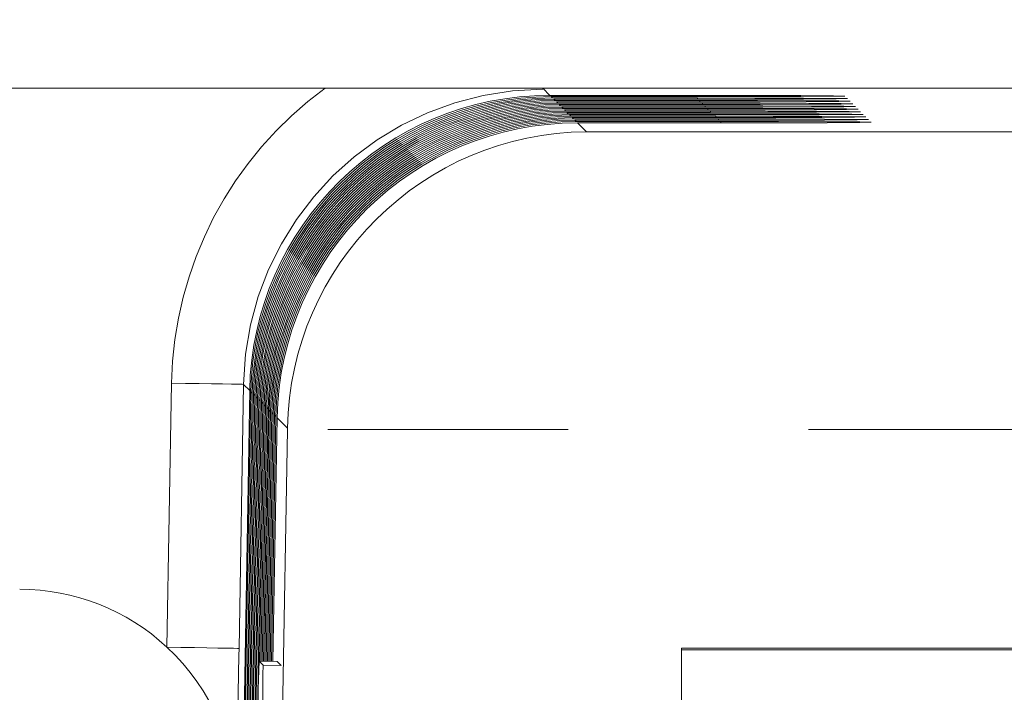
# Model space of a CAD drawing. Header units: inches. Extents: x 0.8 to 33.2, y 0.3 to 21.8.
# Tile 11 of 52: x 7.02 to 7.429, y 8.03 to 8.31. Entities that reach past the tile are written whole.
import ezdxf

# ---------------------------------------------------------------- set-up
doc = ezdxf.new("R2010")
doc.units = ezdxf.units.IN
doc.header["$MEASUREMENT"] = 0
doc.linetypes.add('PHANTOM', pattern=[0.5, 0.25, -0.05, 0.05, -0.05, 0.05, -0.05])
doc.styles.add('SLDTEXTSTYLE0', font='TXT', dxfattribs={"width": 0.75})
doc.dimstyles.new('SLDDIMSTYLE0', dxfattribs={"dimtxt": 0.12, "dimasz": 0.18, "dimexe": 0, "dimexo": 0.0625, "dimgap": 0.03, "dimtad": 0, "dimtih": 1, "dimtoh": 1, "dimrnd": 1e-09, "dimzin": 12, "dimdsep": 46, "dimtxsty": 'SLDTEXTSTYLE0', "dimsah": 1, "dimcen": 0.09, "dimadec": 0, "dimazin": 0, "dimtfac": 1, "dimtofl": 0, "dimtmove": 0, "dimatfit": 3, "dimfxl": 1, "dimtolj": 1, "dimtzin": 12, "dimarcsym": 0})
doc.dimstyles.new('SLDDIMSTYLE1', dxfattribs={"dimtxt": 0.12, "dimasz": 0.18, "dimexe": 0, "dimexo": 0.0625, "dimgap": 0.03, "dimtad": 0, "dimtih": 1, "dimtoh": 1, "dimrnd": 1e-09, "dimzin": 12, "dimdsep": 46, "dimtxsty": 'SLDTEXTSTYLE0', "dimsah": 1, "dimcen": 0.09, "dimadec": 0, "dimazin": 0, "dimtfac": 1, "dimtofl": 0, "dimtmove": 0, "dimatfit": 3, "dimfxl": 1, "dimtolj": 1, "dimtzin": 12, "dimarcsym": 0})

# ---------------------------------------------------------------- blocks, each defined once
blk = doc.blocks.new('*D7')
at = {"color": 7, "linetype": 'Continuous', "lineweight": 0}
for p, q in [((6.93937, 8.02396), (6.93937, 9.35946)), ((12.28937, 8.02396), (12.28937, 9.35946)), ((9.52136, 9.32029), (9.52136, 9.15863)), ((9.52136, 9.32029), (9.5457, 9.32029)), ((10.01749, 9.32029), (9.99315, 9.32029)), ((10.01749, 9.32029), (10.01749, 9.15863)), ((6.93937, 9.23946), (9.07573, 9.23946)), ((12.28937, 9.23946), (10.15301, 9.23946)), ((9.52136, 9.15863), (9.5457, 9.15863)), ((10.01749, 9.15863), (9.99315, 9.15863))]:
    blk.add_line(p, q, dxfattribs=at)
for points in [[(6.93937, 9.23946), (7.11937, 9.20821), (7.11937, 9.27071)], [(12.28937, 9.23946), (12.10937, 9.27071), (12.10937, 9.20821)]]:
    blk.add_solid(points, dxfattribs=at)
at = {"color": 7, "linetype": 'Continuous', "lineweight": 0, "char_height": 0.12, "attachment_point": 1, "style": 'SLDTEXTSTYLE0'}
for s, insert in [('5.35', (9.16257, 9.29905)), ('135.9', (9.57004, 9.29905))]:
    blk.add_mtext(s, dxfattribs=dict(at, insert=insert))
blk = doc.blocks.new('*D8')
at = {"color": 7, "linetype": 'Continuous', "lineweight": 0}
for p, q in [((6.74937, 8.34146), (6.74937, 9.60191)), ((6.93937, 8.02396), (6.93937, 9.60191)), ((5.14069, 9.56275), (5.14069, 9.40108)), ((5.14069, 9.56275), (5.16503, 9.56275)), ((5.45951, 9.56275), (5.43517, 9.56275)), ((5.45951, 9.56275), (5.45951, 9.40108)), ((6.74937, 9.48191), (5.59503, 9.48191)), ((6.93937, 9.48191), (7.23937, 9.48191)), ((5.14069, 9.40108), (5.16503, 9.40108)), ((5.45951, 9.40108), (5.43517, 9.40108))]:
    blk.add_line(p, q, dxfattribs=at)
for points in [[(6.74937, 9.48191), (6.56937, 9.51316), (6.56937, 9.45066)], [(6.93937, 9.48191), (7.11937, 9.45066), (7.11937, 9.51316)]]:
    blk.add_solid(points, dxfattribs=at)
at = {"color": 7, "linetype": 'Continuous', "lineweight": 0, "char_height": 0.12, "attachment_point": 1, "style": 'SLDTEXTSTYLE0'}
for s, insert in [('.19', (4.87054, 9.5415)), ('4.8', (5.18937, 9.5415))]:
    blk.add_mtext(s, dxfattribs=dict(at, insert=insert))

msp = doc.modelspace()

# ---------------------------------------------------------------- linework, layer by layer
at = {"color": 7, "linetype": 'Continuous', "lineweight": 15}
for p, q in [((7.14669, 8.28146), (6.79481, 8.28146)), ((11.99153, 8.28146), (7.23721, 8.28146)), ((7.30048, 8.27846), (7.24021, 8.27846)), ((9.02389, 8.28146), (7.24245, 8.28146)), ((7.24075, 8.27791), (7.30048, 8.27791)), ((7.30157, 8.27737), (7.2413, 8.27737)), ((7.24184, 8.27682), (7.30157, 8.27682)), ((7.30266, 8.27627), (7.24239, 8.27627)), ((7.24293, 8.27573), (7.30266, 8.27573)), ((7.30375, 8.27518), (7.24348, 8.27518)), ((7.24402, 8.27464), (7.30375, 8.27464)), ((7.30484, 8.27409), (7.24457, 8.27409)), ((7.24511, 8.27355), (7.30484, 8.27355)), ((7.30593, 8.273), (7.24566, 8.273)), ((7.2462, 8.27246), (7.30593, 8.27246)), ((7.30702, 8.27191), (7.24675, 8.27191)), ((7.2473, 8.27137), (7.30702, 8.27137)), ((7.30811, 8.27082), (7.24784, 8.27082)), ((7.24839, 8.27028), (7.30811, 8.27028)), ((7.3092, 8.26973), (7.24893, 8.26973)), ((7.24948, 8.26918), (7.3092, 8.26918)), ((7.3103, 8.26864), (7.25002, 8.26864)), ((7.25057, 8.26809), (7.3103, 8.26809)), ((7.31139, 8.26755), (7.25111, 8.26755)), ((7.25166, 8.267), (7.31139, 8.267)), ((7.09304, 6.87877), (7.11523, 8.15563)), ((7.11576, 8.1551), (7.09338, 6.87844)), ((7.10649, 7.58859), (7.11632, 8.15454)), ((7.11685, 8.15401), (7.11133, 7.83897)), ((7.11195, 7.83896), (7.11741, 8.15345)), ((7.11794, 8.15292), (7.11244, 7.83895)), ((7.11306, 7.83894), (7.1185, 8.15236)), ((7.11903, 8.15183), (7.11355, 7.83893)), ((7.11528, 7.90292), (7.1196, 8.15127)), ((7.12012, 8.15074), (7.11578, 7.90291)), ((7.11753, 7.96854), (7.12069, 8.15018)), ((7.12121, 8.14965), (7.11934, 8.0429)), ((7.11993, 8.04289), (7.12178, 8.14908)), ((7.1223, 8.14856), (7.12045, 8.04288)), ((7.12104, 8.04287), (7.12287, 8.14799)), ((7.12339, 8.14747), (7.12156, 8.04286)), ((7.12215, 8.04285), (7.12396, 8.1469)), ((7.12449, 8.14638), (7.12267, 8.04284)), ((7.12326, 8.04283), (7.12505, 8.14581)), ((7.12558, 8.14529), (7.12378, 8.04282)), ((7.12437, 8.04281), (7.12614, 8.14472)), ((7.12667, 8.14419), (7.12489, 8.0428)), ((7.13094, 8.13937), (7.09886, 6.29541)), ((7.13094, 8.13937), (7.13095, 8.13991)), ((8.54998, 8.04837), (7.29498, 8.04837)), ((7.29498, 8.04837), (7.29498, 7.48839)), ((8.54998, 8.04767), (7.29498, 8.04767)), ((7.12078, 8.04127), (7.11915, 8.0429)), ((7.11915, 8.0429), (7.12665, 8.04277)), ((7.12828, 8.04114), (7.12665, 8.04277))]:
    msp.add_line(p, q, dxfattribs=at)
at = {"color": 7, "linetype": 'PHANTOM', "lineweight": 0}
for p, q in [((7.23721, 8.28146), (7.24021, 8.27846)), ((7.30048, 8.27791), (7.30048, 8.27846)), ((7.24075, 8.27791), (7.2413, 8.27737)), ((7.24184, 8.27682), (7.24239, 8.27627)), ((7.24293, 8.27573), (7.24348, 8.27518)), ((7.24402, 8.27464), (7.24457, 8.27409)), ((7.30157, 8.27682), (7.30157, 8.27737)), ((7.30266, 8.27573), (7.30266, 8.27627)), ((7.30375, 8.27464), (7.30375, 8.27518)), ((7.24511, 8.27355), (7.24566, 8.273)), ((7.2462, 8.27246), (7.24675, 8.27191)), ((7.2473, 8.27137), (7.24784, 8.27082)), ((7.24839, 8.27028), (7.24893, 8.26973)), ((7.30484, 8.27355), (7.30484, 8.27409)), ((7.30593, 8.27246), (7.30593, 8.273)), ((7.30702, 8.27137), (7.30702, 8.27191)), ((7.30811, 8.27028), (7.30811, 8.27082)), ((7.24948, 8.26918), (7.25002, 8.26864)), ((7.25057, 8.26809), (7.25111, 8.26755)), ((7.25166, 8.267), (7.25539, 8.26328)), ((7.3092, 8.26918), (7.3092, 8.26973)), ((7.3103, 8.26809), (7.3103, 8.26864)), ((7.31139, 8.267), (7.31139, 8.26755)), ((7.25539, 8.26328), (11.97335, 8.26328)), ((7.08079, 8.04876), (7.08271, 8.15868)), ((7.1127, 8.15816), (7.11079, 8.04824)), ((7.11523, 8.15563), (7.1127, 8.15816)), ((7.11632, 8.15454), (7.11576, 8.1551)), ((7.11741, 8.15345), (7.11685, 8.15401)), ((7.1185, 8.15236), (7.11794, 8.15292)), ((7.1196, 8.15127), (7.11903, 8.15183)), ((7.12069, 8.15018), (7.12012, 8.15074)), ((7.12178, 8.14908), (7.12121, 8.14965)), ((7.12287, 8.14799), (7.1223, 8.14856)), ((7.12396, 8.1469), (7.12339, 8.14747)), ((7.12505, 8.14581), (7.12449, 8.14638)), ((7.12614, 8.14472), (7.12558, 8.14529)), ((7.13095, 8.13991), (7.12667, 8.14419)), ((12.09779, 8.13937), (7.13094, 8.13937)), ((7.12078, 8.04127), (7.12828, 8.04114))]:
    msp.add_line(p, q, dxfattribs=at)
at = {"color": 7, "linetype": 'Continuous', "lineweight": 15, "flags": 128}
for points in [[(7.30048, 8.27791), (7.3244, 8.27793), (7.34467, 8.27799), (7.35822, 8.27808), (7.36298, 8.27818), (7.35822, 8.27829), (7.34467, 8.27838), (7.3244, 8.27844), (7.30048, 8.27846)], [(7.30157, 8.27682), (7.32549, 8.27684), (7.34576, 8.2769), (7.35931, 8.27699), (7.36407, 8.27709), (7.35931, 8.2772), (7.34576, 8.27729), (7.32549, 8.27734), (7.30157, 8.27737)], [(7.30266, 8.27573), (7.32658, 8.27575), (7.34685, 8.27581), (7.3604, 8.2759), (7.36516, 8.276), (7.3604, 8.27611), (7.34685, 8.27619), (7.32658, 8.27625), (7.30266, 8.27627)], [(7.30375, 8.27464), (7.32767, 8.27466), (7.34794, 8.27472), (7.36149, 8.27481), (7.36625, 8.27491), (7.36149, 8.27502), (7.34794, 8.2751), (7.32767, 8.27516), (7.30375, 8.27518)], [(7.30484, 8.27355), (7.32876, 8.27357), (7.34904, 8.27363), (7.36258, 8.27372), (7.36734, 8.27382), (7.36258, 8.27392), (7.34904, 8.27401), (7.32876, 8.27407), (7.30484, 8.27409)], [(7.30593, 8.27246), (7.32985, 8.27248), (7.35013, 8.27254), (7.36367, 8.27263), (7.36843, 8.27273), (7.36367, 8.27283), (7.35013, 8.27292), (7.32985, 8.27298), (7.30593, 8.273)], [(7.30702, 8.27137), (7.33094, 8.27139), (7.35122, 8.27145), (7.36477, 8.27153), (7.36952, 8.27164), (7.36477, 8.27174), (7.35122, 8.27183), (7.33094, 8.27189), (7.30702, 8.27191)], [(7.30811, 8.27028), (7.33203, 8.2703), (7.35231, 8.27035), (7.36586, 8.27044), (7.37061, 8.27055), (7.36586, 8.27065), (7.35231, 8.27074), (7.33203, 8.2708), (7.30811, 8.27082)], [(7.3092, 8.26918), (7.33312, 8.26921), (7.3534, 8.26926), (7.36695, 8.26935), (7.37171, 8.26946), (7.36695, 8.26956), (7.3534, 8.26965), (7.33312, 8.26971), (7.3092, 8.26973)], [(7.3103, 8.26809), (7.33421, 8.26811), (7.35449, 8.26817), (7.36804, 8.26826), (7.3728, 8.26837), (7.36804, 8.26847), (7.35449, 8.26856), (7.33421, 8.26862), (7.3103, 8.26864)], [(7.31139, 8.267), (7.3353, 8.26702), (7.35558, 8.26708), (7.36913, 8.26717), (7.37389, 8.26728), (7.36913, 8.26738), (7.35558, 8.26747), (7.3353, 8.26753), (7.31139, 8.26755)]]:
    msp.add_lwpolyline(points, dxfattribs=at)
at = {"color": 7, "linetype": 'PHANTOM', "lineweight": 0, "flags": 128}
for points in [[(7.08271, 8.15868), (7.08855, 8.15858), (7.09416, 8.15848), (7.09933, 8.15839), (7.10387, 8.15831), (7.1076, 8.15825), (7.11038, 8.1582), (7.11211, 8.15817), (7.1127, 8.15816)], [(7.08079, 8.04876), (7.08663, 8.04866), (7.09224, 8.04856), (7.09742, 8.04847), (7.10196, 8.04839), (7.10569, 8.04833), (7.10847, 8.04828), (7.11019, 8.04825), (7.11079, 8.04824)]]:
    msp.add_lwpolyline(points, dxfattribs=at)
at = {"color": 7, "linetype": 'Continuous', "lineweight": 15}
for centre, radius, start, end in [((7.0195, 7.98286), 0.09, 47.0772, 90), ((7.0195, 7.98286), 0.09, 359.0011, 47.0772), ((10.58233, 7.93589), 3.46484, 178.2301, 179.2592), ((3.54894, 8.05644), 3.57187, 358.74977, 359.75664)]:
    msp.add_arc(centre, radius, start, end, dxfattribs=at)
at = {"color": 7, "linetype": 'PHANTOM', "lineweight": 0}
for major_axis, ratio, start_param, end_param in [((-0.1096, 0.1096), 0.999981, 6.125211, 7.05114), ((0.08839, -0.08839), 0.999972, 2.360039, 3.909547)]:
    msp.add_ellipse((7.23769, 8.15597), major_axis=major_axis, ratio=ratio, start_param=start_param, end_param=end_param, dxfattribs=at)
at = {"color": 7, "linetype": 'Continuous', "lineweight": 15}
for centre, major_axis, ratio, start_param, end_param in [((7.24021, 8.15345), (-0.05591, 0.11181), 0.999905, 5.819565, 7.372908), ((7.24074, 8.15292), (0.11796, 0.04138), 0.999878, 1.233402, 2.786745), ((7.24131, 8.15236), (-0.05591, 0.11181), 0.999905, 5.819565, 7.372908), ((7.24183, 8.15183), (0.11796, 0.04138), 0.999878, 1.233402, 2.786745), ((7.2424, 8.15127), (-0.05591, 0.11181), 0.999905, 5.819565, 7.372908), ((7.24292, 8.15074), (0.11796, 0.04138), 0.999878, 1.233402, 2.786745), ((7.24349, 8.15018), (-0.05591, 0.11181), 0.999905, 5.819565, 7.372908), ((7.24401, 8.14965), (0.11796, 0.04138), 0.999878, 1.233402, 2.786745), ((7.24458, 8.14908), (-0.05591, 0.11181), 0.999905, 5.819565, 7.372908), ((7.2451, 8.14856), (0.11796, 0.04138), 0.999878, 1.233402, 2.786745), ((7.24567, 8.14799), (-0.05591, 0.11181), 0.999905, 5.819565, 7.372908), ((7.2462, 8.14747), (0.11796, 0.04138), 0.999878, 1.233402, 2.786745), ((7.24676, 8.1469), (-0.05591, 0.11181), 0.999905, 5.819565, 7.372908), ((7.24729, 8.14638), (0.11796, 0.04138), 0.999878, 1.233402, 2.786745), ((7.24785, 8.14581), (-0.05591, 0.11181), 0.999905, 5.819565, 7.372908), ((7.24838, 8.14529), (0.11796, 0.04138), 0.999878, 1.233402, 2.786745), ((7.24894, 8.14472), (-0.05591, 0.11181), 0.999905, 5.819565, 7.372908), ((7.24947, 8.14419), (0.11796, 0.04138), 0.999878, 1.233402, 2.786745), ((7.25003, 8.14363), (-0.05591, 0.11181), 0.999905, 5.819565, 7.372908), ((7.25056, 8.1431), (0.11796, 0.04138), 0.999878, 1.233402, 2.786745), ((7.25112, 8.14254), (-0.05591, 0.11181), 0.999905, 5.819565, 7.372908), ((7.25165, 8.14201), (0.11796, 0.04138), 0.999878, 1.233402, 2.786745), ((7.25539, 8.13828), (0.04788, 0.11559), 0.993848, 0.394886, 1.948229)]:
    msp.add_ellipse(centre, major_axis=major_axis, ratio=ratio, start_param=start_param, end_param=end_param, dxfattribs=at)
for points, knots in [([(7.14669, 8.28146), (7.1599, 8.28146), (7.1822, 8.28146), (7.21104, 8.28146), (7.22849, 8.28146), (7.23721, 8.28146)], [0, 0, 0, 0, 0.420777, 0.710561, 1, 1, 1, 1]), ([(7.11079, 8.04824), (7.11079, 8.04819), (7.11066, 8.04106), (7.11025, 8.01832), (7.10982, 7.99741), (7.10953, 7.98304), (7.10949, 7.98137), (7.10949, 7.98129)], [0, 0, 0, 0, 0.001741, 0.288329, 0.917542, 0.995861, 1, 1, 1, 1])]:
    msp.add_open_spline(points, degree=3, knots=knots, dxfattribs=at)
msp.add_open_spline([(7.23721, 8.28146), (7.23721, 8.28098)], degree=1, dxfattribs=at)

# ---------------------------------------------------------------- dimensions: what is measured, and where the dimension line sits
at = {"color": 7, "linetype": 'Continuous', "lineweight": 0}
for base, p2, dimstyle, picture, middle in [((6.74937, 9.48191), (6.74937, 8.28146), 'SLDDIMSTYLE0', '*D8', (5.18937, 9.48191)), ((12.28937, 9.23946), (12.28937, 7.96396), 'SLDDIMSTYLE1', '*D7', (9.61437, 9.23946))]:
    dim = msp.add_linear_dim(base=base, p1=(6.93937, 7.96396), p2=p2, dimstyle=dimstyle, dxfattribs=at)
    dim.commit()
    dim.dimension.update_dxf_attribs({"geometry": picture, "text_midpoint": middle, "dimtype": 160})

doc.saveas('drawing.dxf')
